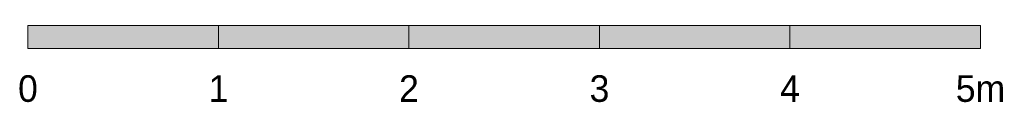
# Model space of a CAD drawing. Header units: millimetres. Extents: x -22841 to 4859, y -11012 to 16470.
# Tile 7 of 29: x -1884 to 3284, y -11012 to -10610. Entities that reach past the tile are written whole.
import ezdxf
from ezdxf.enums import TextEntityAlignment as Align

# ---------------------------------------------------------------- set-up
doc = ezdxf.new("R2010")
doc.units = ezdxf.units.MM
for name, color, linetype in [('FILL-INK', 7, 'Continuous'), ('FILL-WHITE', 7, 'Continuous'), ('LINE-INK', 7, 'Continuous'), ('TEXT-INK', 7, 'Continuous')]:
    doc.layers.add(name, color=color, linetype=linetype)

msp = doc.modelspace()

# ---------------------------------------------------------------- hatches: boundary and pattern name
at = {"layer": 'FILL-INK', "true_color": 0x14141a}
h = msp.add_hatch(color=250, dxfattribs=at)
h.dxf.hatch_style = 1
h.paths.add_polyline_path([(-1840.6, -10729.9), (-840.6, -10729.9), (-840.6, -10609.9), (-1840.6, -10609.9)])
h = msp.add_hatch(color=250, dxfattribs=at)
h.dxf.hatch_style = 1
h.paths.add_polyline_path([(159.4, -10729.9), (1159.4, -10729.9), (1159.4, -10609.9), (159.4, -10609.9)])
h = msp.add_hatch(color=250, dxfattribs=at)
h.dxf.hatch_style = 1
h.paths.add_polyline_path([(2159.4, -10729.9), (3159.4, -10729.9), (3159.4, -10609.9), (2159.4, -10609.9)])
at = {"layer": 'FILL-WHITE', "true_color": 0xffffff}
h = msp.add_hatch(color=7, dxfattribs=at)
h.dxf.hatch_style = 1
h.paths.add_polyline_path([(-840.6, -10729.9), (159.4, -10729.9), (159.4, -10609.9), (-840.6, -10609.9)])
h = msp.add_hatch(color=7, dxfattribs=at)
h.dxf.hatch_style = 1
h.paths.add_polyline_path([(1159.4, -10729.9), (2159.4, -10729.9), (2159.4, -10609.9), (1159.4, -10609.9)])

# ---------------------------------------------------------------- linework, layer by layer
at = {"layer": 'LINE-INK', "lineweight": 5}
for points in [[(-1840.6, -10729.9), (-840.6, -10729.9), (-840.6, -10609.9), (-1840.6, -10609.9)], [(-840.6, -10729.9), (159.4, -10729.9), (159.4, -10609.9), (-840.6, -10609.9)], [(159.4, -10729.9), (1159.4, -10729.9), (1159.4, -10609.9), (159.4, -10609.9)], [(1159.4, -10729.9), (2159.4, -10729.9), (2159.4, -10609.9), (1159.4, -10609.9)], [(2159.4, -10729.9), (3159.4, -10729.9), (3159.4, -10609.9), (2159.4, -10609.9)]]:
    msp.add_lwpolyline(points, close=True, dxfattribs=at)

# ---------------------------------------------------------------- texts
at = {"layer": 'TEXT-INK'}
for s, p in [('0', (-1840.6, -11009.9)), ('1', (-840.6, -11009.9)), ('2', (159.4, -11009.9)), ('3', (1159.4, -11009.9)), ('4', (2159.4, -11009.9)), ('5m', (3159.4, -11009.9))]:
    msp.add_text(s, height=139.7, dxfattribs=at).set_placement(p, align=Align.CENTER)

doc.saveas('drawing.dxf')
